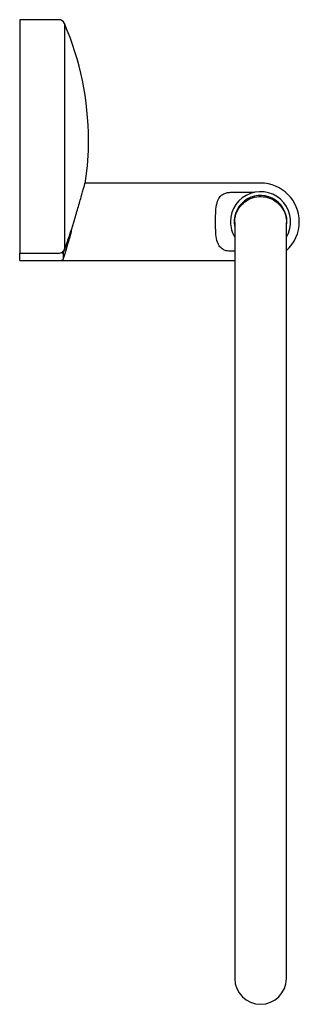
# Model space of a CAD drawing. Header units: millimetres. Extents: x 3964.545 to 3964.61, y 1940.508 to 1940.737.
import ezdxf

# ---------------------------------------------------------------- set-up
doc = ezdxf.new("R2010")
doc.units = ezdxf.units.MM
doc.layers.add('SANINDUSA', color=3, linetype='Continuous')

msp = doc.modelspace()

# ---------------------------------------------------------------- linework, layer by layer
at = {"layer": 'SANINDUSA'}
for p, q in [((3964.554037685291, 1940.736959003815), (3964.545015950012, 1940.736959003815)), ((3964.545015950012, 1940.736959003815), (3964.545015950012, 1940.682650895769)), ((3964.555414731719, 1940.736053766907), (3964.555414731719, 1940.683597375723)), ((3964.601015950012, 1940.698959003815), (3964.560216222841, 1940.698959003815)), ((3964.594015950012, 1940.696820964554), (3964.599632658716, 1940.696820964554)), ((3964.55709154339, 1940.688414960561), (3964.556886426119, 1940.687187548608)), ((3964.595015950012, 1940.689816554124), (3964.595015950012, 1940.513959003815)), ((3964.607015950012, 1940.513959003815), (3964.607015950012, 1940.689816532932)), ((3964.545015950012, 1940.682650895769), (3964.554037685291, 1940.682650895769)), ((3964.545015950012, 1940.68263578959), (3964.545015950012, 1940.682650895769)), ((3964.545015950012, 1940.682330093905), (3964.545015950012, 1940.68263578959)), ((3964.545015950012, 1940.680959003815), (3964.545015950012, 1940.682330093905)), ((3964.554691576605, 1940.682805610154), (3964.555148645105, 1940.682612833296)), ((3964.555148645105, 1940.682612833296), (3964.555148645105, 1940.681394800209)), ((3964.595015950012, 1940.683097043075), (3964.594015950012, 1940.683097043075)), ((3964.545015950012, 1940.680959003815), (3964.554691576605, 1940.680959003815)), ((3964.554691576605, 1940.680959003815), (3964.595015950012, 1940.680959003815))]:
    msp.add_line(p, q, dxfattribs=at)
at = {"layer": 'SANINDUSA', "flags": 128}
msp.add_lwpolyline([(3964.607015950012, 1940.68872789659), (3964.607036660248, 1940.688833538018), (3964.607140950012, 1940.689959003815)], dxfattribs=at)
at = {"layer": 'SANINDUSA'}
for centre, radius, start, end in [((3964.554037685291, 1940.735459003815), 0.0015, 23.36010285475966, 90), ((3964.492682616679, 1940.708959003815), 0.06833333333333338, 0, 23.36010285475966), ((3964.492682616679, 1940.708959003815), 0.06833333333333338, 351.9675306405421, 0), ((3964.601015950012, 1940.689959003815), 0.009000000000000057, 0, 90), ((3964.601015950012, 1940.689959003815), 0.007000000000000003, 328.9972808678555, 180), ((3964.601015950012, 1940.689959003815), 0.006125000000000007, 0, 191.5952726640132), ((3964.492682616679, 1940.708959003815), 0.06766483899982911, 337.9872747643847, 343.6307337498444), ((3964.601015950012, 1940.689959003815), 0.007000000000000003, 180, 211.0027191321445), ((3964.601015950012, 1940.689959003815), 0.009000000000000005, 311.8103149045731, 0), ((3964.492682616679, 1940.708959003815), 0.06779472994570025, 337.1315404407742, 341.268247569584), ((3964.601015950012, 1940.513959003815), 0.006, 180, 0)]:
    msp.add_arc(centre, radius, start, end, dxfattribs=at)
for points, knots in [([(3964.557604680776, 1940.689889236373), (3964.55776430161, 1940.690433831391), (3964.55808810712, 1940.691538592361), (3964.558554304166, 1940.693144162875), (3964.558995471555, 1940.694673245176), (3964.559387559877, 1940.696041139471), (3964.55972731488, 1940.697232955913), (3964.559994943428, 1940.698176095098), (3964.560194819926, 1940.698882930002), (3964.560308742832, 1940.699286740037), (3964.560356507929, 1940.699456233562), (3964.560344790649, 1940.699414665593), (3964.560343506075, 1940.699410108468)], [0, 0, 0, 0, 0.1113957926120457, 0.2259765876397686, 0.3373885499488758, 0.4521667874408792, 0.5611112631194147, 0.6734663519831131, 0.7782155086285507, 0.8862117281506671, 0.9875253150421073, 1, 1, 1, 1]), ([(3964.590551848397, 1940.689959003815), (3964.590554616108, 1940.690449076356), (3964.590560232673, 1940.691443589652), (3964.590639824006, 1940.693098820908), (3964.590885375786, 1940.694636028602), (3964.591494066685, 1940.695775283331), (3964.592239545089, 1940.696400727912), (3964.593072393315, 1940.696754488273), (3964.593702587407, 1940.696798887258), (3964.594015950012, 1940.696820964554)], [0, 0, 0, 0, 0.1556718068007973, 0.3159076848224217, 0.5412658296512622, 0.6955894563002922, 0.8006232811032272, 0.9008603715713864, 1, 1, 1, 1]), ([(3964.595015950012, 1940.689816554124), (3964.595016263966, 1940.69005722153), (3964.595014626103, 1940.691073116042), (3964.595644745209, 1940.692704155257), (3964.596877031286, 1940.694330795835), (3964.59861101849, 1940.695446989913), (3964.600605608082, 1940.695927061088), (3964.602646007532, 1940.69571891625), (3964.604505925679, 1940.694847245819), (3964.605957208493, 1940.693409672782), (3964.606880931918, 1940.691633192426), (3964.607025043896, 1940.690350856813), (3964.607015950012, 1940.689816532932)], [0, 0, 0, 0, 0.05356840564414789, 0.160260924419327, 0.2668863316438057, 0.3733713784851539, 0.479704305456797, 0.585931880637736, 0.6921381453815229, 0.7984142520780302, 0.9048270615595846, 1, 1, 1, 1]), ([(3964.594015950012, 1940.683097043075), (3964.593770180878, 1940.683110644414), (3964.593179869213, 1940.683143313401), (3964.59262214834, 1940.683350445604), (3964.592042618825, 1940.683674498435), (3964.591467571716, 1940.684170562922), (3964.590877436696, 1940.68533045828), (3964.590640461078, 1940.686829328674), (3964.590560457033, 1940.688461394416), (3964.590554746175, 1940.689454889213), (3964.590551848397, 1940.689959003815)], [0, 0, 0, 0, 0.07795919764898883, 0.1872498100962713, 0.1954303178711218, 0.3144049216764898, 0.4658485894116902, 0.6844868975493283, 0.8399037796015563, 1, 1, 1, 1]), ([(3964.556886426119, 1940.687187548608), (3964.556742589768, 1940.686702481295), (3964.556450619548, 1940.685717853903), (3964.556055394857, 1940.684396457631), (3964.555705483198, 1940.683232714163), (3964.555375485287, 1940.682141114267), (3964.555231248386, 1940.681666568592), (3964.555148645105, 1940.681394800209)], [0, 0, 0, 0, 0.1856526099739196, 0.3768521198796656, 0.5593958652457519, 0.7476696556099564, 1, 1, 1, 1]), ([(3964.554037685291, 1940.682650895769), (3964.554198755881, 1940.682666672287), (3964.554520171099, 1940.682698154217), (3964.554949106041, 1940.682943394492), (3964.555251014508, 1940.683258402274), (3964.555368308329, 1940.683501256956), (3964.555414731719, 1940.683597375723)], [0, 0, 0, 0, 0.272141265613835, 0.5430559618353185, 0.8191474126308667, 1, 1, 1, 1]), ([(3964.555148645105, 1940.681394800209), (3964.555109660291, 1940.681303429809), (3964.554999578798, 1940.681045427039), (3964.554810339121, 1940.680959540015), (3964.554693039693, 1940.680959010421), (3964.554691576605, 1940.680959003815)], [0, 0, 0, 0, 0.3512794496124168, 0.9919084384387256, 1, 1, 1, 1])]:
    msp.add_open_spline(points, degree=3, knots=knots, dxfattribs=at)

doc.saveas('drawing.dxf')
